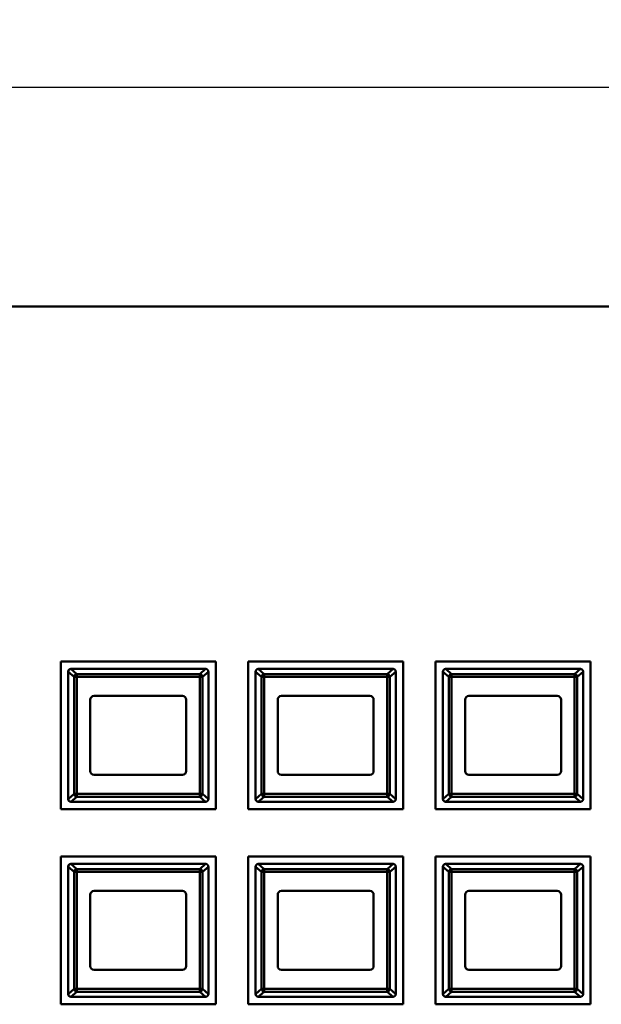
# Model space of a CAD drawing. Header units: inches. Extents: x 9.4 to 55.3, y 0.3 to 33.1.
# Tile 85 of 173: x 19 to 22.1, y 16.8 to 22. Entities that reach past the tile are written whole.
import ezdxf

# ---------------------------------------------------------------- set-up
doc = ezdxf.new("R2010")
doc.units = ezdxf.units.IN
doc.header["$MEASUREMENT"] = 0
for name, color, linetype, lineweight in [('Dimensions(ANSI)', 7, 'Continuous', 25), ('Visible Edges(ANSI)', 7, 'Continuous', 50), ('Visible Tangent Edges(ANSI)', 7, 'Continuous', 50)]:
    doc.layers.add(name, color=color, linetype=linetype, lineweight=lineweight)
doc.styles.add('Copy of DEFAULT-ANSI', font='arial.ttf')
doc.dimstyles.new('Copy of DEFAULT-ANSI-06', dxfattribs={"dimtxt": 0.5, "dimasz": 0.098425, "dimexe": 0.125, "dimexo": 0.0625, "dimgap": 0.031496, "dimtad": 0, "dimtih": 1, "dimtoh": 1, "dimrnd": 1e-08, "dimzin": 0, "dimdsep": 46, "dimtxsty": 'Copy of DEFAULT-ANSI', "dimcen": 0.09, "dimdle": 0.393701, "dimclrd": 179, "dimclre": 179, "dimclrt": 179, "dimadec": 0, "dimazin": 0, "dimtfac": 1, "dimtofl": 0, "dimtmove": 0, "dimatfit": 3, "dimfxl": 1, "dimtolj": 1, "dimtzin": 0, "dimlwd": 25, "dimlwe": 25, "dimarcsym": 0})

# ---------------------------------------------------------------- blocks, each defined once
blk = doc.blocks.new('*D3')
at = {"layer": 'Defpoints', "color": 0, "linetype": 'Continuous'}
for p in [(42.6076, 21.6816), (12.8376, 19.8706), (42.6076, 19.8706)]:
    blk.add_point(p, dxfattribs=at)
at = {"layer": 'Dimensions(ANSI)', "color": 179, "linetype": 'Continuous', "lineweight": 25}
for p, q in [((12.8376, 19.9331), (12.8376, 21.8066)), ((42.6076, 19.9331), (42.6076, 21.8066)), ((12.936, 21.6816), (25.4907, 21.6816)), ((42.5092, 21.6816), (29.9544, 21.6816))]:
    blk.add_line(p, q, dxfattribs=at)
at = {"layer": 'Dimensions(ANSI)', "color": 179, "linetype": 'Continuous'}
for points in [[(12.936, 21.698), (12.936, 21.6652), (12.8376, 21.6816)], [(42.5092, 21.698), (42.5092, 21.6652), (42.6076, 21.6816)]]:
    blk.add_solid(points, dxfattribs=at)
at = {"layer": 'Dimensions(ANSI)', "color": 179, "linetype": 'Continuous', "lineweight": 25, "insert": (25.5222, 22.002), "char_height": 0.5, "attachment_point": 1, "style": 'Copy of DEFAULT-ANSI'}
blk.add_mtext('\\A1;29.77 [756.16]', dxfattribs=at)

msp = doc.modelspace()

# ---------------------------------------------------------------- linework, layer by layer
at = {"layer": 'Visible Edges(ANSI)'}
for p, q in [((41.6076, 20.5106), (13.8376, 20.5106)), ((19.1826, 17.8269), (19.1826, 18.6159)), ((19.1826, 18.6159), (20.0106, 18.6159)), ((20.0106, 18.6159), (20.0106, 17.8269)), ((20.1826, 17.8269), (20.1826, 18.6159)), ((20.1826, 18.6159), (21.0106, 18.6159)), ((21.0106, 18.6159), (21.0106, 17.8269)), ((21.1826, 17.8269), (21.1826, 18.6159)), ((21.1826, 18.6159), (22.0106, 18.6159)), ((22.0106, 18.6159), (22.0106, 17.8269)), ((19.2226, 17.8822), (19.2226, 18.5612)), ((19.2226, 18.5612), (19.2226, 17.8822)), ((19.2376, 18.5762), (19.2376, 18.5762)), ((19.9556, 18.5762), (19.2376, 18.5762)), ((19.9706, 17.8822), (19.9706, 18.5612)), ((20.2226, 17.8822), (20.2226, 18.5612)), ((20.2226, 18.5612), (20.2226, 17.8822)), ((20.2376, 18.5762), (20.2376, 18.5762)), ((20.9556, 18.5762), (20.2376, 18.5762)), ((20.9706, 17.8822), (20.9706, 18.5612)), ((21.2226, 17.8822), (21.2226, 18.5612)), ((21.2226, 18.5612), (21.2226, 17.8822)), ((21.2376, 18.5762), (21.2376, 18.5762)), ((21.9556, 18.5762), (21.2376, 18.5762)), ((21.9706, 17.8822), (21.9706, 18.5612)), ((19.3406, 18.0312), (19.3406, 18.4122)), ((19.3606, 18.4322), (19.8326, 18.4322)), ((19.8526, 18.4122), (19.8526, 18.0312)), ((20.3406, 18.0312), (20.3406, 18.4122)), ((20.3606, 18.4322), (20.8326, 18.4322)), ((20.8526, 18.4122), (20.8526, 18.0312)), ((21.3406, 18.0312), (21.3406, 18.4122)), ((21.3606, 18.4322), (21.8326, 18.4322)), ((21.8526, 18.4122), (21.8526, 18.0312)), ((19.8326, 18.0112), (19.3606, 18.0112)), ((20.8326, 18.0112), (20.3606, 18.0112)), ((21.8326, 18.0112), (21.3606, 18.0112)), ((20.0106, 17.8269), (19.1826, 17.8269)), ((19.2376, 17.8672), (19.2376, 17.8672)), ((19.2376, 17.8672), (19.9556, 17.8672)), ((21.0106, 17.8269), (20.1826, 17.8269)), ((20.2376, 17.8672), (20.2376, 17.8672)), ((20.2376, 17.8672), (20.9556, 17.8672)), ((22.0106, 17.8269), (21.1826, 17.8269)), ((21.2376, 17.8672), (21.2376, 17.8672)), ((21.2376, 17.8672), (21.9556, 17.8672)), ((19.1826, 16.7859), (19.1826, 17.5749)), ((19.1826, 17.5749), (20.0106, 17.5749)), ((20.0106, 17.5749), (20.0106, 16.7859)), ((20.1826, 16.7859), (20.1826, 17.5749)), ((20.1826, 17.5749), (21.0106, 17.5749)), ((21.0106, 17.5749), (21.0106, 16.7859)), ((21.1826, 16.7859), (21.1826, 17.5749)), ((21.1826, 17.5749), (22.0106, 17.5749)), ((22.0106, 17.5749), (22.0106, 16.7859)), ((19.2226, 16.8412), (19.2226, 17.5202)), ((19.2226, 17.5202), (19.2226, 16.8412)), ((19.2376, 17.5352), (19.2376, 17.5352)), ((19.9556, 17.5352), (19.2376, 17.5352)), ((19.9706, 16.8412), (19.9706, 17.5202)), ((20.2226, 16.8412), (20.2226, 17.5202)), ((20.2226, 17.5202), (20.2226, 16.8412)), ((20.2376, 17.5352), (20.2376, 17.5352)), ((20.9556, 17.5352), (20.2376, 17.5352)), ((20.9706, 16.8412), (20.9706, 17.5202)), ((21.2226, 16.8412), (21.2226, 17.5202)), ((21.2226, 17.5202), (21.2226, 16.8412)), ((21.2376, 17.5352), (21.2376, 17.5352)), ((21.9556, 17.5352), (21.2376, 17.5352)), ((21.9706, 16.8412), (21.9706, 17.5202)), ((19.3406, 16.9902), (19.3406, 17.3712)), ((19.3606, 17.3912), (19.8326, 17.3912)), ((19.8526, 17.3712), (19.8526, 16.9902)), ((20.3406, 16.9902), (20.3406, 17.3712)), ((20.3606, 17.3912), (20.8326, 17.3912)), ((20.8526, 17.3712), (20.8526, 16.9902)), ((21.3406, 16.9902), (21.3406, 17.3712)), ((21.3606, 17.3912), (21.8326, 17.3912)), ((21.8526, 17.3712), (21.8526, 16.9902)), ((19.8326, 16.9702), (19.3606, 16.9702)), ((20.8326, 16.9702), (20.3606, 16.9702)), ((21.8326, 16.9702), (21.3606, 16.9702)), ((19.2376, 16.8262), (19.2376, 16.8262)), ((19.2376, 16.8262), (19.9556, 16.8262)), ((20.2376, 16.8262), (20.2376, 16.8262)), ((20.2376, 16.8262), (20.9556, 16.8262)), ((21.2376, 16.8262), (21.2376, 16.8262)), ((21.2376, 16.8262), (21.9556, 16.8262)), ((20.0106, 16.7859), (19.1826, 16.7859)), ((21.0106, 16.7859), (20.1826, 16.7859)), ((22.0106, 16.7859), (21.1826, 16.7859))]:
    msp.add_line(p, q, dxfattribs=at)
for centre, radius, start, end in [((19.2376, 18.5612), 0.015, 91.641, 180), ((19.2376, 18.5612), 0.015, 177.7541, 180), ((19.2376, 18.5612), 0.015, 90, 91.6647), ((19.9556, 18.5612), 0.015, 88.3353, 90), ((19.9556, 18.5612), 0.015, 0, 2.2459), ((20.2376, 18.5612), 0.015, 91.641, 180), ((20.2376, 18.5612), 0.015, 177.7541, 180), ((20.2376, 18.5612), 0.015, 90, 91.6647), ((20.9556, 18.5612), 0.015, 88.3353, 90), ((20.9556, 18.5612), 0.015, 0, 2.2459), ((21.2376, 18.5612), 0.015, 91.641, 180), ((21.2376, 18.5612), 0.015, 177.7541, 180), ((21.2376, 18.5612), 0.015, 90, 91.6647), ((21.9556, 18.5612), 0.015, 88.3353, 90), ((21.9556, 18.5612), 0.015, 0, 2.2459), ((19.3606, 18.4122), 0.02, 90, 180), ((19.8326, 18.4122), 0.02, 0, 90), ((20.3606, 18.4122), 0.02, 90, 180), ((20.8326, 18.4122), 0.02, 0, 90), ((21.3606, 18.4122), 0.02, 90, 180), ((21.8326, 18.4122), 0.02, 0, 90), ((19.3606, 18.0312), 0.02, 180, 270), ((19.8326, 18.0312), 0.02, 270, 0), ((20.3606, 18.0312), 0.02, 180, 270), ((20.8326, 18.0312), 0.02, 270, 0), ((21.3606, 18.0312), 0.02, 180, 270), ((21.8326, 18.0312), 0.02, 270, 0), ((19.2376, 17.8822), 0.015, 180, 268.359), ((19.2376, 17.8822), 0.015, 180, 182.2459), ((19.9556, 17.8822), 0.015, 357.7541, 0), ((20.2376, 17.8822), 0.015, 180, 268.359), ((20.2376, 17.8822), 0.015, 180, 182.2459), ((20.9556, 17.8822), 0.015, 357.7541, 0), ((21.2376, 17.8822), 0.015, 180, 268.359), ((21.2376, 17.8822), 0.015, 180, 182.2459), ((21.9556, 17.8822), 0.015, 357.7541, 0), ((19.2376, 17.8822), 0.015, 268.3353, 270), ((19.9556, 17.8822), 0.015, 270, 271.6647), ((20.2376, 17.8822), 0.015, 268.3353, 270), ((20.9556, 17.8822), 0.015, 270, 271.6647), ((21.2376, 17.8822), 0.015, 268.3353, 270), ((21.9556, 17.8822), 0.015, 270, 271.6647), ((19.2376, 17.5202), 0.015, 91.641, 180), ((19.2376, 17.5202), 0.015, 177.7541, 180), ((19.2376, 17.5202), 0.015, 90, 91.6647), ((19.9556, 17.5202), 0.015, 88.3353, 90), ((19.9556, 17.5202), 0.015, 0, 2.2459), ((20.2376, 17.5202), 0.015, 91.641, 180), ((20.2376, 17.5202), 0.015, 177.7541, 180), ((20.2376, 17.5202), 0.015, 90, 91.6647), ((20.9556, 17.5202), 0.015, 88.3353, 90), ((20.9556, 17.5202), 0.015, 0, 2.2459), ((21.2376, 17.5202), 0.015, 91.641, 180), ((21.2376, 17.5202), 0.015, 177.7541, 180), ((21.2376, 17.5202), 0.015, 90, 91.6647), ((21.9556, 17.5202), 0.015, 88.3353, 90), ((21.9556, 17.5202), 0.015, 0, 2.2459), ((19.3606, 17.3712), 0.02, 90, 180), ((19.8326, 17.3712), 0.02, 0, 90), ((20.3606, 17.3712), 0.02, 90, 180), ((20.8326, 17.3712), 0.02, 0, 90), ((21.3606, 17.3712), 0.02, 90, 180), ((21.8326, 17.3712), 0.02, 0, 90), ((19.3606, 16.9902), 0.02, 180, 270), ((19.8326, 16.9902), 0.02, 270, 0), ((20.3606, 16.9902), 0.02, 180, 270), ((20.8326, 16.9902), 0.02, 270, 0), ((21.3606, 16.9902), 0.02, 180, 270), ((21.8326, 16.9902), 0.02, 270, 0), ((19.2376, 16.8412), 0.015, 180, 268.359), ((19.2376, 16.8412), 0.015, 180, 182.2459), ((19.2376, 16.8412), 0.015, 268.3353, 270), ((19.9556, 16.8412), 0.015, 270, 271.6647), ((19.9556, 16.8412), 0.015, 357.7541, 0), ((20.2376, 16.8412), 0.015, 180, 268.359), ((20.2376, 16.8412), 0.015, 180, 182.2459), ((20.2376, 16.8412), 0.015, 268.3353, 270), ((20.9556, 16.8412), 0.015, 270, 271.6647), ((20.9556, 16.8412), 0.015, 357.7541, 0), ((21.2376, 16.8412), 0.015, 180, 268.359), ((21.2376, 16.8412), 0.015, 180, 182.2459), ((21.2376, 16.8412), 0.015, 268.3353, 270), ((21.9556, 16.8412), 0.015, 270, 271.6647), ((21.9556, 16.8412), 0.015, 357.7541, 0)]:
    msp.add_arc(centre, radius, start, end, dxfattribs=at)
for points, knots in [([(19.2226, 18.5617), (19.2227, 18.5639), (19.2234, 18.5662), (19.2246, 18.5687), (19.2251, 18.5694), (19.2258, 18.5705), (19.2263, 18.571), (19.2273, 18.5721), (19.2281, 18.5728), (19.2301, 18.5742), (19.2318, 18.5751), (19.2345, 18.5759), (19.2358, 18.5761), (19.2372, 18.5762)], [-0.47517162, -0.47517162, -0.47517162, -0.47517162, -0.4593497, -0.4593497, -0.45391807, -0.45391807, -0.44954667, -0.44954667, -0.44251629, -0.44251629, -0.43082103, -0.43082103, -0.42105754, -0.42105754, -0.42105754, -0.42105754]), ([(19.9561, 18.5762), (19.9574, 18.5761), (19.9588, 18.5759), (19.9615, 18.5751), (19.9631, 18.5742), (19.9651, 18.5728), (19.966, 18.5721), (19.967, 18.571), (19.9674, 18.5705), (19.9682, 18.5694), (19.9686, 18.5687), (19.9699, 18.5662), (19.9705, 18.5639), (19.9706, 18.5617)], [-0.08937412, -0.08937412, -0.08937412, -0.08937412, -0.07961062, -0.07961062, -0.06791536, -0.06791536, -0.06088498, -0.06088498, -0.05651358, -0.05651358, -0.05108195, -0.05108195, -0.03526003, -0.03526003, -0.03526003, -0.03526003]), ([(20.2226, 18.5617), (20.2227, 18.5639), (20.2234, 18.5662), (20.2246, 18.5687), (20.2251, 18.5694), (20.2258, 18.5705), (20.2263, 18.571), (20.2273, 18.5721), (20.2281, 18.5728), (20.2301, 18.5742), (20.2318, 18.5751), (20.2345, 18.5759), (20.2358, 18.5761), (20.2372, 18.5762)], [-0.47517162, -0.47517162, -0.47517162, -0.47517162, -0.4593497, -0.4593497, -0.45391807, -0.45391807, -0.44954667, -0.44954667, -0.44251629, -0.44251629, -0.43082103, -0.43082103, -0.42105754, -0.42105754, -0.42105754, -0.42105754]), ([(20.9561, 18.5762), (20.9574, 18.5761), (20.9588, 18.5759), (20.9615, 18.5751), (20.9631, 18.5742), (20.9651, 18.5728), (20.966, 18.5721), (20.967, 18.571), (20.9674, 18.5705), (20.9682, 18.5694), (20.9686, 18.5687), (20.9699, 18.5662), (20.9705, 18.5639), (20.9706, 18.5617)], [-0.08937412, -0.08937412, -0.08937412, -0.08937412, -0.07961062, -0.07961062, -0.06791536, -0.06791536, -0.06088498, -0.06088498, -0.05651358, -0.05651358, -0.05108195, -0.05108195, -0.03526003, -0.03526003, -0.03526003, -0.03526003]), ([(21.2226, 18.5617), (21.2227, 18.5639), (21.2234, 18.5662), (21.2246, 18.5687), (21.2251, 18.5694), (21.2258, 18.5705), (21.2263, 18.571), (21.2273, 18.5721), (21.2281, 18.5728), (21.2301, 18.5742), (21.2318, 18.5751), (21.2345, 18.5759), (21.2358, 18.5761), (21.2372, 18.5762)], [-0.47517162, -0.47517162, -0.47517162, -0.47517162, -0.4593497, -0.4593497, -0.45391807, -0.45391807, -0.44954667, -0.44954667, -0.44251629, -0.44251629, -0.43082103, -0.43082103, -0.42105754, -0.42105754, -0.42105754, -0.42105754]), ([(21.9561, 18.5762), (21.9574, 18.5761), (21.9588, 18.5759), (21.9615, 18.5751), (21.9631, 18.5742), (21.9651, 18.5728), (21.966, 18.5721), (21.967, 18.571), (21.9674, 18.5705), (21.9682, 18.5694), (21.9686, 18.5687), (21.9699, 18.5662), (21.9705, 18.5639), (21.9706, 18.5617)], [-0.08937412, -0.08937412, -0.08937412, -0.08937412, -0.07961062, -0.07961062, -0.06791536, -0.06791536, -0.06088498, -0.06088498, -0.05651358, -0.05651358, -0.05108195, -0.05108195, -0.03526003, -0.03526003, -0.03526003, -0.03526003]), ([(19.2372, 17.8672), (19.2358, 17.8672), (19.2345, 17.8674), (19.2318, 17.8683), (19.2301, 17.8691), (19.2281, 17.8705), (19.2273, 17.8712), (19.2263, 17.8723), (19.2258, 17.8729), (19.2251, 17.8739), (19.2246, 17.8746), (19.2234, 17.8771), (19.2227, 17.8794), (19.2226, 17.8816)], [-0.08937412, -0.08937412, -0.08937412, -0.08937412, -0.07961062, -0.07961062, -0.06791536, -0.06791536, -0.06088498, -0.06088498, -0.05651358, -0.05651358, -0.05108195, -0.05108195, -0.03526003, -0.03526003, -0.03526003, -0.03526003]), ([(19.9706, 17.8816), (19.9705, 17.8794), (19.9699, 17.8771), (19.9686, 17.8746), (19.9682, 17.8739), (19.9674, 17.8729), (19.967, 17.8723), (19.966, 17.8712), (19.9651, 17.8705), (19.9631, 17.8691), (19.9615, 17.8683), (19.9588, 17.8674), (19.9574, 17.8672), (19.9561, 17.8672)], [-0.47517162, -0.47517162, -0.47517162, -0.47517162, -0.4593497, -0.4593497, -0.45391807, -0.45391807, -0.44954667, -0.44954667, -0.44251629, -0.44251629, -0.43082103, -0.43082103, -0.42105754, -0.42105754, -0.42105754, -0.42105754]), ([(20.2372, 17.8672), (20.2358, 17.8672), (20.2345, 17.8674), (20.2318, 17.8683), (20.2301, 17.8691), (20.2281, 17.8705), (20.2273, 17.8712), (20.2263, 17.8723), (20.2258, 17.8729), (20.2251, 17.8739), (20.2246, 17.8746), (20.2234, 17.8771), (20.2227, 17.8794), (20.2226, 17.8816)], [-0.08937412, -0.08937412, -0.08937412, -0.08937412, -0.07961062, -0.07961062, -0.06791536, -0.06791536, -0.06088498, -0.06088498, -0.05651358, -0.05651358, -0.05108195, -0.05108195, -0.03526003, -0.03526003, -0.03526003, -0.03526003]), ([(20.9706, 17.8816), (20.9705, 17.8794), (20.9699, 17.8771), (20.9686, 17.8746), (20.9682, 17.8739), (20.9674, 17.8729), (20.967, 17.8723), (20.966, 17.8712), (20.9651, 17.8705), (20.9631, 17.8691), (20.9615, 17.8683), (20.9588, 17.8674), (20.9574, 17.8672), (20.9561, 17.8672)], [-0.47517162, -0.47517162, -0.47517162, -0.47517162, -0.4593497, -0.4593497, -0.45391807, -0.45391807, -0.44954667, -0.44954667, -0.44251629, -0.44251629, -0.43082103, -0.43082103, -0.42105754, -0.42105754, -0.42105754, -0.42105754]), ([(21.2372, 17.8672), (21.2358, 17.8672), (21.2345, 17.8674), (21.2318, 17.8683), (21.2301, 17.8691), (21.2281, 17.8705), (21.2273, 17.8712), (21.2263, 17.8723), (21.2258, 17.8729), (21.2251, 17.8739), (21.2246, 17.8746), (21.2234, 17.8771), (21.2227, 17.8794), (21.2226, 17.8816)], [-0.08937412, -0.08937412, -0.08937412, -0.08937412, -0.07961062, -0.07961062, -0.06791536, -0.06791536, -0.06088498, -0.06088498, -0.05651358, -0.05651358, -0.05108195, -0.05108195, -0.03526003, -0.03526003, -0.03526003, -0.03526003]), ([(21.9706, 17.8816), (21.9705, 17.8794), (21.9699, 17.8771), (21.9686, 17.8746), (21.9682, 17.8739), (21.9674, 17.8729), (21.967, 17.8723), (21.966, 17.8712), (21.9651, 17.8705), (21.9631, 17.8691), (21.9615, 17.8683), (21.9588, 17.8674), (21.9574, 17.8672), (21.9561, 17.8672)], [-0.47517162, -0.47517162, -0.47517162, -0.47517162, -0.4593497, -0.4593497, -0.45391807, -0.45391807, -0.44954667, -0.44954667, -0.44251629, -0.44251629, -0.43082103, -0.43082103, -0.42105754, -0.42105754, -0.42105754, -0.42105754]), ([(19.2226, 17.5207), (19.2227, 17.5229), (19.2234, 17.5252), (19.2246, 17.5277), (19.2251, 17.5284), (19.2258, 17.5295), (19.2263, 17.53), (19.2273, 17.5311), (19.2281, 17.5318), (19.2301, 17.5332), (19.2318, 17.5341), (19.2345, 17.5349), (19.2358, 17.5351), (19.2372, 17.5352)], [-0.47517162, -0.47517162, -0.47517162, -0.47517162, -0.4593497, -0.4593497, -0.45391807, -0.45391807, -0.44954667, -0.44954667, -0.44251629, -0.44251629, -0.43082103, -0.43082103, -0.42105754, -0.42105754, -0.42105754, -0.42105754]), ([(19.9561, 17.5352), (19.9574, 17.5351), (19.9588, 17.5349), (19.9615, 17.5341), (19.9631, 17.5332), (19.9651, 17.5318), (19.966, 17.5311), (19.967, 17.53), (19.9674, 17.5295), (19.9682, 17.5284), (19.9686, 17.5277), (19.9699, 17.5252), (19.9705, 17.5229), (19.9706, 17.5207)], [-0.08937412, -0.08937412, -0.08937412, -0.08937412, -0.07961062, -0.07961062, -0.06791536, -0.06791536, -0.06088498, -0.06088498, -0.05651358, -0.05651358, -0.05108195, -0.05108195, -0.03526003, -0.03526003, -0.03526003, -0.03526003]), ([(20.2226, 17.5207), (20.2227, 17.5229), (20.2234, 17.5252), (20.2246, 17.5277), (20.2251, 17.5284), (20.2258, 17.5295), (20.2263, 17.53), (20.2273, 17.5311), (20.2281, 17.5318), (20.2301, 17.5332), (20.2318, 17.5341), (20.2345, 17.5349), (20.2358, 17.5351), (20.2372, 17.5352)], [-0.47517162, -0.47517162, -0.47517162, -0.47517162, -0.4593497, -0.4593497, -0.45391807, -0.45391807, -0.44954667, -0.44954667, -0.44251629, -0.44251629, -0.43082103, -0.43082103, -0.42105754, -0.42105754, -0.42105754, -0.42105754]), ([(20.9561, 17.5352), (20.9574, 17.5351), (20.9588, 17.5349), (20.9615, 17.5341), (20.9631, 17.5332), (20.9651, 17.5318), (20.966, 17.5311), (20.967, 17.53), (20.9674, 17.5295), (20.9682, 17.5284), (20.9686, 17.5277), (20.9699, 17.5252), (20.9705, 17.5229), (20.9706, 17.5207)], [-0.08937412, -0.08937412, -0.08937412, -0.08937412, -0.07961062, -0.07961062, -0.06791536, -0.06791536, -0.06088498, -0.06088498, -0.05651358, -0.05651358, -0.05108195, -0.05108195, -0.03526003, -0.03526003, -0.03526003, -0.03526003]), ([(21.2226, 17.5207), (21.2227, 17.5229), (21.2234, 17.5252), (21.2246, 17.5277), (21.2251, 17.5284), (21.2258, 17.5295), (21.2263, 17.53), (21.2273, 17.5311), (21.2281, 17.5318), (21.2301, 17.5332), (21.2318, 17.5341), (21.2345, 17.5349), (21.2358, 17.5351), (21.2372, 17.5352)], [-0.47517162, -0.47517162, -0.47517162, -0.47517162, -0.4593497, -0.4593497, -0.45391807, -0.45391807, -0.44954667, -0.44954667, -0.44251629, -0.44251629, -0.43082103, -0.43082103, -0.42105754, -0.42105754, -0.42105754, -0.42105754]), ([(21.9561, 17.5352), (21.9574, 17.5351), (21.9588, 17.5349), (21.9615, 17.5341), (21.9631, 17.5332), (21.9651, 17.5318), (21.966, 17.5311), (21.967, 17.53), (21.9674, 17.5295), (21.9682, 17.5284), (21.9686, 17.5277), (21.9699, 17.5252), (21.9705, 17.5229), (21.9706, 17.5207)], [-0.08937412, -0.08937412, -0.08937412, -0.08937412, -0.07961062, -0.07961062, -0.06791536, -0.06791536, -0.06088498, -0.06088498, -0.05651358, -0.05651358, -0.05108195, -0.05108195, -0.03526003, -0.03526003, -0.03526003, -0.03526003]), ([(19.2372, 16.8262), (19.2358, 16.8262), (19.2345, 16.8264), (19.2318, 16.8273), (19.2301, 16.8281), (19.2281, 16.8295), (19.2273, 16.8302), (19.2263, 16.8313), (19.2258, 16.8319), (19.2251, 16.8329), (19.2246, 16.8336), (19.2234, 16.8361), (19.2227, 16.8384), (19.2226, 16.8406)], [-0.08937412, -0.08937412, -0.08937412, -0.08937412, -0.07961062, -0.07961062, -0.06791536, -0.06791536, -0.06088498, -0.06088498, -0.05651358, -0.05651358, -0.05108195, -0.05108195, -0.03526003, -0.03526003, -0.03526003, -0.03526003]), ([(19.9706, 16.8406), (19.9705, 16.8384), (19.9699, 16.8361), (19.9686, 16.8336), (19.9682, 16.8329), (19.9674, 16.8319), (19.967, 16.8313), (19.966, 16.8302), (19.9651, 16.8295), (19.9631, 16.8281), (19.9615, 16.8273), (19.9588, 16.8264), (19.9574, 16.8262), (19.9561, 16.8262)], [-0.47517162, -0.47517162, -0.47517162, -0.47517162, -0.4593497, -0.4593497, -0.45391807, -0.45391807, -0.44954667, -0.44954667, -0.44251629, -0.44251629, -0.43082103, -0.43082103, -0.42105754, -0.42105754, -0.42105754, -0.42105754]), ([(20.2372, 16.8262), (20.2358, 16.8262), (20.2345, 16.8264), (20.2318, 16.8273), (20.2301, 16.8281), (20.2281, 16.8295), (20.2273, 16.8302), (20.2263, 16.8313), (20.2258, 16.8319), (20.2251, 16.8329), (20.2246, 16.8336), (20.2234, 16.8361), (20.2227, 16.8384), (20.2226, 16.8406)], [-0.08937412, -0.08937412, -0.08937412, -0.08937412, -0.07961062, -0.07961062, -0.06791536, -0.06791536, -0.06088498, -0.06088498, -0.05651358, -0.05651358, -0.05108195, -0.05108195, -0.03526003, -0.03526003, -0.03526003, -0.03526003]), ([(20.9706, 16.8406), (20.9705, 16.8384), (20.9699, 16.8361), (20.9686, 16.8336), (20.9682, 16.8329), (20.9674, 16.8319), (20.967, 16.8313), (20.966, 16.8302), (20.9651, 16.8295), (20.9631, 16.8281), (20.9615, 16.8273), (20.9588, 16.8264), (20.9574, 16.8262), (20.9561, 16.8262)], [-0.47517162, -0.47517162, -0.47517162, -0.47517162, -0.4593497, -0.4593497, -0.45391807, -0.45391807, -0.44954667, -0.44954667, -0.44251629, -0.44251629, -0.43082103, -0.43082103, -0.42105754, -0.42105754, -0.42105754, -0.42105754]), ([(21.2372, 16.8262), (21.2358, 16.8262), (21.2345, 16.8264), (21.2318, 16.8273), (21.2301, 16.8281), (21.2281, 16.8295), (21.2273, 16.8302), (21.2263, 16.8313), (21.2258, 16.8319), (21.2251, 16.8329), (21.2246, 16.8336), (21.2234, 16.8361), (21.2227, 16.8384), (21.2226, 16.8406)], [-0.08937412, -0.08937412, -0.08937412, -0.08937412, -0.07961062, -0.07961062, -0.06791536, -0.06791536, -0.06088498, -0.06088498, -0.05651358, -0.05651358, -0.05108195, -0.05108195, -0.03526003, -0.03526003, -0.03526003, -0.03526003]), ([(21.9706, 16.8406), (21.9705, 16.8384), (21.9699, 16.8361), (21.9686, 16.8336), (21.9682, 16.8329), (21.9674, 16.8319), (21.967, 16.8313), (21.966, 16.8302), (21.9651, 16.8295), (21.9631, 16.8281), (21.9615, 16.8273), (21.9588, 16.8264), (21.9574, 16.8262), (21.9561, 16.8262)], [-0.47517162, -0.47517162, -0.47517162, -0.47517162, -0.4593497, -0.4593497, -0.45391807, -0.45391807, -0.44954667, -0.44954667, -0.44251629, -0.44251629, -0.43082103, -0.43082103, -0.42105754, -0.42105754, -0.42105754, -0.42105754])]:
    msp.add_open_spline(points, degree=3, knots=knots, dxfattribs=at)
at = {"layer": 'Visible Tangent Edges(ANSI)'}
for p, q in [((19.2226, 18.5617), (19.2545, 18.5345)), ((19.2688, 18.549), (19.2372, 18.5762)), ((19.9561, 18.5762), (19.9244, 18.549)), ((19.9388, 18.5345), (19.9706, 18.5617)), ((20.2226, 18.5617), (20.2545, 18.5345)), ((20.2688, 18.549), (20.2372, 18.5762)), ((20.9561, 18.5762), (20.9244, 18.549)), ((20.9388, 18.5345), (20.9706, 18.5617)), ((21.2226, 18.5617), (21.2545, 18.5345)), ((21.2688, 18.549), (21.2372, 18.5762)), ((21.9561, 18.5762), (21.9244, 18.549)), ((21.9388, 18.5345), (21.9706, 18.5617)), ((19.2545, 18.5345), (19.2545, 17.9088)), ((19.2545, 18.5345), (19.2688, 18.5345)), ((19.9244, 18.549), (19.2688, 18.549)), ((19.2688, 18.5345), (19.2688, 18.549)), ((19.2688, 18.5345), (19.9244, 18.5345)), ((19.2688, 17.9088), (19.2688, 18.5345)), ((19.9244, 18.549), (19.9244, 18.5345)), ((19.9244, 18.5345), (19.9388, 18.5345)), ((19.9244, 18.5345), (19.9244, 17.9088)), ((19.9388, 17.9088), (19.9388, 18.5345)), ((20.2545, 18.5345), (20.2545, 17.9088)), ((20.2545, 18.5345), (20.2688, 18.5345)), ((20.9244, 18.549), (20.2688, 18.549)), ((20.2688, 18.5345), (20.2688, 18.549)), ((20.2688, 18.5345), (20.9244, 18.5345)), ((20.2688, 17.9088), (20.2688, 18.5345)), ((20.9244, 18.549), (20.9244, 18.5345)), ((20.9244, 18.5345), (20.9388, 18.5345)), ((20.9244, 18.5345), (20.9244, 17.9088)), ((20.9388, 17.9088), (20.9388, 18.5345)), ((21.2545, 18.5345), (21.2545, 17.9088)), ((21.2545, 18.5345), (21.2688, 18.5345)), ((21.9244, 18.549), (21.2688, 18.549)), ((21.2688, 18.5345), (21.2688, 18.549)), ((21.2688, 18.5345), (21.9244, 18.5345)), ((21.2688, 17.9088), (21.2688, 18.5345)), ((21.9244, 18.549), (21.9244, 18.5345)), ((21.9244, 18.5345), (21.9388, 18.5345)), ((21.9244, 18.5345), (21.9244, 17.9088)), ((21.9388, 17.9088), (21.9388, 18.5345)), ((19.2545, 17.9088), (19.2226, 17.8816)), ((19.2372, 17.8672), (19.2688, 17.8943)), ((19.2688, 17.9088), (19.2545, 17.9088)), ((19.9244, 17.9088), (19.2688, 17.9088)), ((19.2688, 17.8943), (19.2688, 17.9088)), ((19.2688, 17.8943), (19.9244, 17.8943)), ((19.9388, 17.9088), (19.9244, 17.9088)), ((19.9244, 17.9088), (19.9244, 17.8943)), ((19.9244, 17.8943), (19.9561, 17.8672)), ((19.9706, 17.8816), (19.9388, 17.9088)), ((20.2545, 17.9088), (20.2226, 17.8816)), ((20.2372, 17.8672), (20.2688, 17.8943)), ((20.2688, 17.9088), (20.2545, 17.9088)), ((20.9244, 17.9088), (20.2688, 17.9088)), ((20.2688, 17.8943), (20.2688, 17.9088)), ((20.2688, 17.8943), (20.9244, 17.8943)), ((20.9388, 17.9088), (20.9244, 17.9088)), ((20.9244, 17.9088), (20.9244, 17.8943)), ((20.9244, 17.8943), (20.9561, 17.8672)), ((20.9706, 17.8816), (20.9388, 17.9088)), ((21.2545, 17.9088), (21.2226, 17.8816)), ((21.2372, 17.8672), (21.2688, 17.8943)), ((21.2688, 17.9088), (21.2545, 17.9088)), ((21.9244, 17.9088), (21.2688, 17.9088)), ((21.2688, 17.8943), (21.2688, 17.9088)), ((21.2688, 17.8943), (21.9244, 17.8943)), ((21.9388, 17.9088), (21.9244, 17.9088)), ((21.9244, 17.9088), (21.9244, 17.8943)), ((21.9244, 17.8943), (21.9561, 17.8672)), ((21.9706, 17.8816), (21.9388, 17.9088)), ((19.2226, 17.5207), (19.2545, 17.4935)), ((19.2688, 17.508), (19.2372, 17.5352)), ((19.9244, 17.508), (19.2688, 17.508)), ((19.2688, 17.4935), (19.2688, 17.508)), ((19.9561, 17.5352), (19.9244, 17.508)), ((19.9244, 17.508), (19.9244, 17.4935)), ((19.9388, 17.4935), (19.9706, 17.5207)), ((20.2226, 17.5207), (20.2545, 17.4935)), ((20.2688, 17.508), (20.2372, 17.5352)), ((20.9244, 17.508), (20.2688, 17.508)), ((20.2688, 17.4935), (20.2688, 17.508)), ((20.9561, 17.5352), (20.9244, 17.508)), ((20.9244, 17.508), (20.9244, 17.4935)), ((20.9388, 17.4935), (20.9706, 17.5207)), ((21.2226, 17.5207), (21.2545, 17.4935)), ((21.2688, 17.508), (21.2372, 17.5352)), ((21.9244, 17.508), (21.2688, 17.508)), ((21.2688, 17.4935), (21.2688, 17.508)), ((21.9561, 17.5352), (21.9244, 17.508)), ((21.9244, 17.508), (21.9244, 17.4935)), ((21.9388, 17.4935), (21.9706, 17.5207)), ((19.2545, 17.4935), (19.2545, 16.8678)), ((19.2545, 17.4935), (19.2688, 17.4935)), ((19.2688, 17.4935), (19.9244, 17.4935)), ((19.2688, 16.8678), (19.2688, 17.4935)), ((19.9244, 17.4935), (19.9388, 17.4935)), ((19.9244, 17.4935), (19.9244, 16.8678)), ((19.9388, 16.8678), (19.9388, 17.4935)), ((20.2545, 17.4935), (20.2545, 16.8678)), ((20.2545, 17.4935), (20.2688, 17.4935)), ((20.2688, 17.4935), (20.9244, 17.4935)), ((20.2688, 16.8678), (20.2688, 17.4935)), ((20.9244, 17.4935), (20.9388, 17.4935)), ((20.9244, 17.4935), (20.9244, 16.8678)), ((20.9388, 16.8678), (20.9388, 17.4935)), ((21.2545, 17.4935), (21.2545, 16.8678)), ((21.2545, 17.4935), (21.2688, 17.4935)), ((21.2688, 17.4935), (21.9244, 17.4935)), ((21.2688, 16.8678), (21.2688, 17.4935)), ((21.9244, 17.4935), (21.9388, 17.4935)), ((21.9244, 17.4935), (21.9244, 16.8678)), ((21.9388, 16.8678), (21.9388, 17.4935)), ((19.2545, 16.8678), (19.2226, 16.8406)), ((19.2372, 16.8262), (19.2688, 16.8533)), ((19.2688, 16.8678), (19.2545, 16.8678)), ((19.9244, 16.8678), (19.2688, 16.8678)), ((19.2688, 16.8533), (19.2688, 16.8678)), ((19.2688, 16.8533), (19.9244, 16.8533)), ((19.9388, 16.8678), (19.9244, 16.8678)), ((19.9244, 16.8678), (19.9244, 16.8533)), ((19.9244, 16.8533), (19.9561, 16.8262)), ((19.9706, 16.8406), (19.9388, 16.8678)), ((20.2545, 16.8678), (20.2226, 16.8406)), ((20.2372, 16.8262), (20.2688, 16.8533)), ((20.2688, 16.8678), (20.2545, 16.8678)), ((20.9244, 16.8678), (20.2688, 16.8678)), ((20.2688, 16.8533), (20.2688, 16.8678)), ((20.2688, 16.8533), (20.9244, 16.8533)), ((20.9388, 16.8678), (20.9244, 16.8678)), ((20.9244, 16.8678), (20.9244, 16.8533)), ((20.9244, 16.8533), (20.9561, 16.8262)), ((20.9706, 16.8406), (20.9388, 16.8678)), ((21.2545, 16.8678), (21.2226, 16.8406)), ((21.2372, 16.8262), (21.2688, 16.8533)), ((21.2688, 16.8678), (21.2545, 16.8678)), ((21.9244, 16.8678), (21.2688, 16.8678)), ((21.2688, 16.8533), (21.2688, 16.8678)), ((21.2688, 16.8533), (21.9244, 16.8533)), ((21.9388, 16.8678), (21.9244, 16.8678)), ((21.9244, 16.8678), (21.9244, 16.8533)), ((21.9244, 16.8533), (21.9561, 16.8262)), ((21.9706, 16.8406), (21.9388, 16.8678))]:
    msp.add_line(p, q, dxfattribs=at)
for centre, major_axis, start_param, end_param in [((19.2688, 18.5345), (-0.0098, -0.0114), 3.884919, 5.386684), ((19.9244, 18.5345), (-0.0098, 0.0114), 4.038094, 5.539859), ((20.2688, 18.5345), (-0.0098, -0.0114), 3.884919, 5.386684), ((20.9244, 18.5345), (-0.0098, 0.0114), 4.038094, 5.539859), ((21.2688, 18.5345), (-0.0098, -0.0114), 3.884919, 5.386684), ((21.9244, 18.5345), (-0.0098, 0.0114), 4.038094, 5.539859), ((19.2688, 17.9088), (0.0098, -0.0114), 4.038094, 5.539859), ((19.9244, 17.9088), (0.0098, 0.0114), 3.884919, 5.386684), ((20.2688, 17.9088), (0.0098, -0.0114), 4.038094, 5.539859), ((20.9244, 17.9088), (0.0098, 0.0114), 3.884919, 5.386684), ((21.2688, 17.9088), (0.0098, -0.0114), 4.038094, 5.539859), ((21.9244, 17.9088), (0.0098, 0.0114), 3.884919, 5.386684), ((19.2688, 17.4935), (-0.0098, -0.0114), 3.884919, 5.386684), ((19.9244, 17.4935), (-0.0098, 0.0114), 4.038094, 5.539859), ((20.2688, 17.4935), (-0.0098, -0.0114), 3.884919, 5.386684), ((20.9244, 17.4935), (-0.0098, 0.0114), 4.038094, 5.539859), ((21.2688, 17.4935), (-0.0098, -0.0114), 3.884919, 5.386684), ((21.9244, 17.4935), (-0.0098, 0.0114), 4.038094, 5.539859), ((19.2688, 16.8678), (0.0098, -0.0114), 4.038094, 5.539859), ((19.9244, 16.8678), (0.0098, 0.0114), 3.884919, 5.386684), ((20.2688, 16.8678), (0.0098, -0.0114), 4.038094, 5.539859), ((20.9244, 16.8678), (0.0098, 0.0114), 3.884919, 5.386684), ((21.2688, 16.8678), (0.0098, -0.0114), 4.038094, 5.539859), ((21.9244, 16.8678), (0.0098, 0.0114), 3.884919, 5.386684)]:
    msp.add_ellipse(centre, major_axis=major_axis, ratio=0.93248, start_param=start_param, end_param=end_param, dxfattribs=at)

# ---------------------------------------------------------------- dimensions: what is measured, and where the dimension line sits
at = {"layer": 'Dimensions(ANSI)', "color": 179, "linetype": 'Continuous', "lineweight": 25}
dim = msp.add_linear_dim(base=(42.6076, 21.6816), p1=(12.8376, 19.8706), p2=(42.6076, 19.8706), dimstyle='Copy of DEFAULT-ANSI-06', override={"dimtih": 0, "dimtoh": 0, "dimdec": 2, "dimtp": 0, "dimtm": 0, "dimtdec": 2, "dimatfit": 1}, dxfattribs=at)
dim.commit()
dim.dimension.update_dxf_attribs({"geometry": '*D3', "text_midpoint": (27.7226, 21.6816), "dimtype": 160})

doc.saveas('drawing.dxf')
